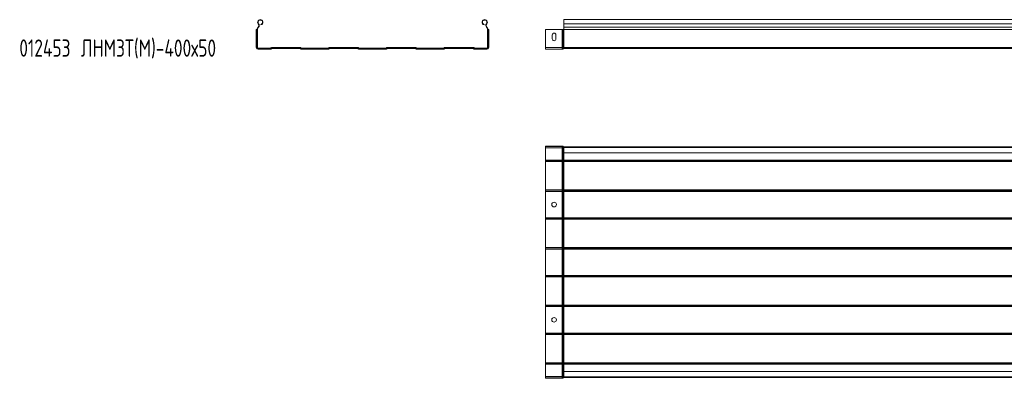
# Model space of a CAD drawing. Header units: millimetres. Extents: x -583 to 2827, y -4183 to -259.
# Tile 1 of 4: x -583 to 1122, y -4183 to -3561. Entities that reach past the tile are written whole.
import ezdxf

# ---------------------------------------------------------------- set-up
doc = ezdxf.new("R2010")
doc.units = ezdxf.units.MM
doc.styles.add('SLDTEXTSTYLE0', font='TXT', dxfattribs={"width": 0.7, "bigfont": 'bigfont'})

msp = doc.modelspace()

# ---------------------------------------------------------------- linework, layer by layer
at = {"color": 7, "linetype": 'Continuous', "lineweight": 15}
for p, q in [((2827.2, -3561.3), (359.2, -3561.3)), ((359.2, -3568.8), (359.2, -3561.3)), ((-173.1, -3578.6), (-173.6, -3578.6)), ((-173.6, -3578.6), (-173.6, -3609.5)), ((-173.1, -3578.6), (-173.1, -3609.5)), ((-172.6, -3578.6), (-173.1, -3578.6)), ((-172.6, -3578.6), (-172.6, -3609.5)), ((-172.2, -3578.6), (-172.6, -3578.6)), ((-172.2, -3578.6), (-171.5, -3578.6)), ((-172.2, -3609.5), (-172.2, -3578.6)), ((-171.5, -3609.5), (-171.5, -3578.6)), ((-170.6, -3574.4), (-170.2, -3574.1)), ((-170.6, -3574.4), (-170.1, -3574.9)), ((-170.2, -3574.1), (-169.7, -3574.5)), ((-170.1, -3568.8), (-169.5, -3568.3)), ((-170.1, -3574.9), (-169.7, -3574.5)), ((-165.4, -3570.2), (-165.6, -3569.6)), ((220.9, -3570.2), (221.1, -3569.6)), ((225.6, -3568.8), (225.1, -3568.3)), ((225.8, -3574.1), (225.3, -3574.5)), ((225.3, -3574.5), (225.6, -3574.9)), ((226.1, -3574.4), (225.6, -3574.9)), ((225.8, -3574.1), (226.1, -3574.4)), ((227.1, -3578.6), (227.1, -3609.5)), ((227.8, -3578.6), (227.1, -3578.6)), ((227.8, -3578.6), (228.1, -3578.6)), ((227.8, -3578.6), (227.8, -3609.5)), ((228.1, -3609.5), (228.1, -3578.6)), ((228.1, -3578.6), (228.7, -3578.6)), ((228.7, -3609.5), (228.7, -3578.6)), ((228.7, -3578.6), (229.2, -3578.6)), ((229.2, -3609.5), (229.2, -3578.6)), ((356.5, -3578.6), (327.2, -3578.6)), ((327.2, -3578.6), (327.2, -3609.5)), ((356.5, -3578.6), (356.5, -3609.5)), ((357.7, -3578.6), (356.5, -3578.6)), ((357.7, -3578.6), (357.7, -3609.5)), ((358.2, -3578.6), (357.7, -3578.6)), ((358.2, -3578.6), (358.2, -3609.5)), ((359, -3578.6), (358.2, -3578.6)), ((359, -3578.6), (359, -3609.5)), ((359.2, -3578.6), (359, -3578.6)), ((359.2, -3568.8), (2827.2, -3568.8)), ((359.2, -3574.1), (359.2, -3568.8)), ((359.2, -3574.1), (2827.2, -3574.1)), ((359.2, -3574.4), (359.2, -3574.1)), ((359.2, -3574.4), (2827.2, -3574.4)), ((359.2, -3578.6), (359.2, -3574.4)), ((359.2, -3578.6), (359.2, -3609.5)), ((359.2, -3578.6), (2827.2, -3578.6)), ((338.9, -3588), (338.9, -3594.5)), ((345.4, -3594.5), (345.4, -3588)), ((-173.1, -3609.5), (-173.6, -3609.5)), ((-172.6, -3609.5), (-173.1, -3609.5)), ((-172.2, -3609.5), (-172.6, -3609.5)), ((-172.2, -3609.5), (-171.5, -3609.5)), ((-170.4, -3611.3), (-170.4, -3610.6)), ((-149.3, -3610.6), (-170.4, -3610.6)), ((-170.4, -3611.3), (-170.4, -3611.7)), ((-149.3, -3611.3), (-170.4, -3611.3)), ((-170.4, -3611.7), (-149.3, -3611.7)), ((-170.4, -3611.7), (-170.4, -3612.2)), ((-170.4, -3612.2), (-149.3, -3612.2)), ((-170.4, -3612.2), (-170.4, -3612.7)), ((-170.4, -3612.7), (-149.3, -3612.7)), ((-149.3, -3611.3), (-149.3, -3610.6)), ((-149.3, -3611.3), (-149.3, -3611.7)), ((-149.3, -3611.7), (-149.3, -3612.2)), ((-149.3, -3612.2), (-149.3, -3612.7)), ((-148.2, -3610), (-148.3, -3610.2)), ((-147.8, -3610.7), (-148.3, -3610.2)), ((-147.7, -3610.5), (-148.2, -3610)), ((-147.7, -3610.5), (-147.8, -3610.7)), ((-147.8, -3610.7), (-147.5, -3610.9)), ((-147.7, -3610.5), (-147.4, -3610.8)), ((-147.5, -3610.9), (-147.4, -3610.8)), ((-147.5, -3610.9), (-147.2, -3611.3)), ((-147.4, -3610.8), (-147, -3611.2)), ((-147.2, -3611.3), (-147, -3611.2)), ((-147.2, -3611.3), (-146.8, -3611.6)), ((-147, -3611.2), (-146.7, -3611.5)), ((-146.8, -3611.6), (-146.7, -3611.5)), ((-146.6, -3610.1), (-146.6, -3609.4)), ((-97.8, -3609.4), (-146.6, -3609.4)), ((-146.6, -3610.1), (-146.6, -3610.5)), ((-97.8, -3610.1), (-146.6, -3610.1)), ((-146.6, -3610.5), (-97.8, -3610.5)), ((-146.6, -3610.5), (-146.6, -3611)), ((-146.6, -3611), (-97.8, -3611)), ((-146.6, -3611), (-146.6, -3611.5)), ((-146.6, -3611.5), (-97.8, -3611.5)), ((-97.8, -3610.1), (-97.8, -3609.4)), ((-97.8, -3610.1), (-97.8, -3610.5)), ((-97.8, -3610.5), (-97.8, -3611)), ((-97.8, -3611), (-97.8, -3611.5)), ((-97.4, -3611.2), (-97.8, -3611.5)), ((-97.8, -3611.5), (-97.7, -3611.6)), ((-97.3, -3611.3), (-97.7, -3611.6)), ((-97, -3610.8), (-97.4, -3611.2)), ((-97.4, -3611.2), (-97.3, -3611.3)), ((-96.9, -3610.9), (-97.3, -3611.3)), ((-96.8, -3610.5), (-97, -3610.8)), ((-97, -3610.8), (-96.9, -3610.9)), ((-96.7, -3610.7), (-96.9, -3610.9)), ((-96.8, -3610.5), (-96.3, -3610)), ((-96.7, -3610.7), (-96.8, -3610.5)), ((-96.7, -3610.7), (-96.2, -3610.2)), ((-96.2, -3610.2), (-96.3, -3610)), ((-95.1, -3611.3), (-95.1, -3610.6)), ((-49.3, -3610.6), (-95.1, -3610.6)), ((-95.1, -3611.3), (-95.1, -3611.7)), ((-49.3, -3611.3), (-95.1, -3611.3)), ((-95.1, -3611.7), (-49.3, -3611.7)), ((-95.1, -3611.7), (-95.1, -3612.2)), ((-95.1, -3612.2), (-49.3, -3612.2)), ((-95.1, -3612.2), (-95.1, -3612.7)), ((-95.1, -3612.7), (-49.3, -3612.7)), ((-49.3, -3611.3), (-49.3, -3610.6)), ((-49.3, -3611.3), (-49.3, -3611.7)), ((-49.3, -3611.7), (-49.3, -3612.2)), ((-49.3, -3612.2), (-49.3, -3612.7)), ((-48.2, -3610), (-48.3, -3610.2)), ((-47.8, -3610.7), (-48.3, -3610.2)), ((-47.7, -3610.5), (-48.2, -3610)), ((-47.7, -3610.5), (-47.8, -3610.7)), ((-47.8, -3610.7), (-47.5, -3610.9)), ((-47.7, -3610.5), (-47.4, -3610.8)), ((-47.5, -3610.9), (-47.4, -3610.8)), ((-47.5, -3610.9), (-47.2, -3611.3)), ((-47.4, -3610.8), (-47, -3611.2)), ((-47.2, -3611.3), (-47, -3611.2)), ((-47.2, -3611.3), (-46.8, -3611.6)), ((-47, -3611.2), (-46.7, -3611.5)), ((-46.8, -3611.6), (-46.7, -3611.5)), ((-46.6, -3610.1), (-46.6, -3609.4)), ((2.2, -3609.4), (-46.6, -3609.4)), ((-46.6, -3610.1), (-46.6, -3610.5)), ((2.2, -3610.1), (-46.6, -3610.1)), ((-46.6, -3610.5), (2.2, -3610.5)), ((-46.6, -3610.5), (-46.6, -3611)), ((-46.6, -3611), (2.2, -3611)), ((-46.6, -3611), (-46.6, -3611.5)), ((-46.6, -3611.5), (2.2, -3611.5)), ((2.2, -3610.1), (2.2, -3609.4)), ((2.2, -3610.1), (2.2, -3610.5)), ((2.2, -3610.5), (2.2, -3611)), ((2.2, -3611), (2.2, -3611.5)), ((2.6, -3611.2), (2.2, -3611.5)), ((2.2, -3611.5), (2.3, -3611.6)), ((2.7, -3611.3), (2.3, -3611.6)), ((3, -3610.8), (2.6, -3611.2)), ((2.6, -3611.2), (2.7, -3611.3)), ((3.1, -3610.9), (2.7, -3611.3)), ((3.2, -3610.5), (3, -3610.8)), ((3, -3610.8), (3.1, -3610.9)), ((3.3, -3610.7), (3.1, -3610.9)), ((3.2, -3610.5), (3.7, -3610)), ((3.3, -3610.7), (3.2, -3610.5)), ((3.3, -3610.7), (3.8, -3610.2)), ((3.8, -3610.2), (3.7, -3610)), ((4.9, -3611.3), (4.9, -3610.6)), ((50.7, -3610.6), (4.9, -3610.6)), ((4.9, -3611.3), (4.9, -3611.7)), ((50.7, -3611.3), (4.9, -3611.3)), ((4.9, -3611.7), (50.7, -3611.7)), ((4.9, -3611.7), (4.9, -3612.2)), ((4.9, -3612.2), (50.7, -3612.2)), ((4.9, -3612.2), (4.9, -3612.7)), ((4.9, -3612.7), (50.7, -3612.7)), ((50.7, -3611.3), (50.7, -3610.6)), ((50.7, -3611.3), (50.7, -3611.7)), ((50.7, -3611.7), (50.7, -3612.2)), ((50.7, -3612.2), (50.7, -3612.7)), ((51.8, -3610), (51.7, -3610.2)), ((52.2, -3610.7), (51.7, -3610.2)), ((52.3, -3610.5), (51.8, -3610)), ((52.3, -3610.5), (52.2, -3610.7)), ((52.2, -3610.7), (52.5, -3610.9)), ((52.3, -3610.5), (52.6, -3610.8)), ((52.5, -3610.9), (52.6, -3610.8)), ((52.5, -3610.9), (52.8, -3611.3)), ((52.6, -3610.8), (53, -3611.2)), ((52.8, -3611.3), (53, -3611.2)), ((52.8, -3611.3), (53.2, -3611.6)), ((53, -3611.2), (53.3, -3611.5)), ((53.2, -3611.6), (53.3, -3611.5)), ((53.4, -3610.1), (53.4, -3609.4)), ((102.2, -3609.4), (53.4, -3609.4)), ((53.4, -3610.1), (53.4, -3610.5)), ((102.2, -3610.1), (53.4, -3610.1)), ((53.4, -3610.5), (102.2, -3610.5)), ((53.4, -3610.5), (53.4, -3611)), ((53.4, -3611), (102.2, -3611)), ((53.4, -3611), (53.4, -3611.5)), ((53.4, -3611.5), (102.2, -3611.5)), ((102.2, -3610.1), (102.2, -3609.4)), ((102.2, -3610.1), (102.2, -3610.5)), ((102.2, -3610.5), (102.2, -3611)), ((102.2, -3611), (102.2, -3611.5)), ((102.6, -3611.2), (102.2, -3611.5)), ((102.2, -3611.5), (102.3, -3611.6)), ((102.7, -3611.3), (102.3, -3611.6)), ((103, -3610.8), (102.6, -3611.2)), ((102.6, -3611.2), (102.7, -3611.3)), ((103.1, -3610.9), (102.7, -3611.3)), ((103.2, -3610.5), (103, -3610.8)), ((103, -3610.8), (103.1, -3610.9)), ((103.3, -3610.7), (103.1, -3610.9)), ((103.2, -3610.5), (103.7, -3610)), ((103.3, -3610.7), (103.2, -3610.5)), ((103.3, -3610.7), (103.8, -3610.2)), ((103.8, -3610.2), (103.7, -3610)), ((104.9, -3611.3), (104.9, -3610.6)), ((150.7, -3610.6), (104.9, -3610.6)), ((104.9, -3611.3), (104.9, -3611.7)), ((150.7, -3611.3), (104.9, -3611.3)), ((104.9, -3611.7), (150.7, -3611.7)), ((104.9, -3611.7), (104.9, -3612.2)), ((104.9, -3612.2), (150.7, -3612.2)), ((104.9, -3612.2), (104.9, -3612.7)), ((104.9, -3612.7), (150.7, -3612.7)), ((150.7, -3611.3), (150.7, -3610.6)), ((150.7, -3611.3), (150.7, -3611.7)), ((150.7, -3611.7), (150.7, -3612.2)), ((150.7, -3612.2), (150.7, -3612.7)), ((151.8, -3610), (151.7, -3610.2)), ((152.2, -3610.7), (151.7, -3610.2)), ((152.3, -3610.5), (151.8, -3610)), ((152.3, -3610.5), (152.2, -3610.7)), ((152.2, -3610.7), (152.5, -3610.9)), ((152.3, -3610.5), (152.6, -3610.8)), ((152.5, -3610.9), (152.6, -3610.8)), ((152.5, -3610.9), (152.8, -3611.3)), ((152.6, -3610.8), (153, -3611.2)), ((152.8, -3611.3), (153, -3611.2)), ((152.8, -3611.3), (153.2, -3611.6)), ((153, -3611.2), (153.3, -3611.5)), ((153.2, -3611.6), (153.3, -3611.5)), ((153.4, -3610.1), (153.4, -3609.4)), ((202.2, -3609.4), (153.4, -3609.4)), ((153.4, -3610.1), (153.4, -3610.5)), ((202.2, -3610.1), (153.4, -3610.1)), ((153.4, -3610.5), (202.2, -3610.5)), ((153.4, -3610.5), (153.4, -3611)), ((153.4, -3611), (202.2, -3611)), ((153.4, -3611), (153.4, -3611.5)), ((153.4, -3611.5), (202.2, -3611.5)), ((202.2, -3610.1), (202.2, -3609.4)), ((202.2, -3610.1), (202.2, -3610.5)), ((202.2, -3610.5), (202.2, -3611)), ((202.2, -3611), (202.2, -3611.5)), ((202.6, -3611.2), (202.2, -3611.5)), ((202.2, -3611.5), (202.3, -3611.6)), ((202.7, -3611.3), (202.3, -3611.6)), ((203, -3610.8), (202.6, -3611.2)), ((202.6, -3611.2), (202.7, -3611.3)), ((203.1, -3610.9), (202.7, -3611.3)), ((203.2, -3610.5), (203, -3610.8)), ((203, -3610.8), (203.1, -3610.9)), ((203.3, -3610.7), (203.1, -3610.9)), ((203.2, -3610.5), (203.7, -3610)), ((203.3, -3610.7), (203.2, -3610.5)), ((203.3, -3610.7), (203.8, -3610.2)), ((203.8, -3610.2), (203.7, -3610)), ((204.9, -3611.3), (204.9, -3610.6)), ((226, -3610.6), (204.9, -3610.6)), ((204.9, -3611.3), (204.9, -3611.7)), ((226, -3611.3), (204.9, -3611.3)), ((204.9, -3611.7), (226, -3611.7)), ((204.9, -3611.7), (204.9, -3612.2)), ((204.9, -3612.2), (226, -3612.2)), ((204.9, -3612.2), (204.9, -3612.7)), ((204.9, -3612.7), (226, -3612.7)), ((226, -3611.3), (226, -3610.6)), ((226, -3611.3), (226, -3611.7)), ((226, -3611.7), (226, -3612.2)), ((226, -3612.2), (226, -3612.7)), ((227.8, -3609.5), (227.1, -3609.5)), ((227.8, -3609.5), (228.1, -3609.5)), ((228.1, -3609.5), (228.7, -3609.5)), ((228.7, -3609.5), (229.2, -3609.5)), ((356.5, -3609.5), (327.2, -3609.5)), ((327.2, -3609.5), (327.2, -3612.7)), ((356.5, -3612.7), (327.2, -3612.7)), ((356.5, -3609.5), (356.5, -3612.7)), ((357.7, -3609.5), (356.5, -3609.5)), ((357.7, -3609.5), (357.7, -3612.2)), ((358.2, -3609.5), (357.7, -3609.5)), ((358.2, -3611.7), (357.7, -3612.2)), ((358.2, -3609.5), (358.2, -3611.7)), ((359, -3609.5), (358.2, -3609.5)), ((359, -3609.5), (359, -3611.3)), ((359.2, -3609.5), (359, -3609.5)), ((359.2, -3611.3), (359, -3611.3)), ((359.2, -3609.5), (359.2, -3611.3)), ((359.2, -3609.5), (2827.2, -3609.5)), ((359.2, -3611.3), (2827.2, -3611.3)), ((327.2, -3781.3), (327.2, -3780.6)), ((356.5, -3780.6), (327.2, -3780.6)), ((356.5, -3781.3), (327.2, -3781.3)), ((327.2, -3783.8), (327.2, -3781.3)), ((356.5, -3783.8), (327.2, -3783.8)), ((327.2, -3804.9), (327.2, -3783.8)), ((356.5, -3781.3), (356.5, -3780.6)), ((356.5, -3783.8), (356.5, -3781.3)), ((357.2, -3783.8), (356.5, -3783.8)), ((356.5, -3804.9), (356.5, -3783.8)), ((357.2, -3781.6), (357.7, -3781.1)), ((357.7, -3782.1), (357.2, -3781.6)), ((357.2, -3783.8), (357.2, -3781.6)), ((357.7, -3783.8), (357.2, -3783.8)), ((357.2, -3804.9), (357.2, -3783.8)), ((358.2, -3781.7), (357.7, -3781.1)), ((357.7, -3782.1), (358.2, -3781.7)), ((357.7, -3783.8), (357.7, -3782.1)), ((359, -3783.8), (357.7, -3783.8)), ((357.7, -3804.9), (357.7, -3783.8)), ((359, -3782.7), (359, -3782)), ((359.2, -3782), (359, -3782)), ((359.2, -3782.7), (359, -3782.7)), ((359, -3783.8), (359, -3782.7)), ((359.2, -3783.8), (359, -3783.8)), ((359, -3804.9), (359, -3783.8)), ((359.2, -3783.1), (359.2, -3782)), ((359.2, -3782), (2827.2, -3782)), ((2827.2, -3783.1), (359.2, -3783.1)), ((359.2, -3792.2), (359.2, -3783.1)), ((359.2, -3792.2), (2827.2, -3792.2)), ((359.2, -3804.9), (359.2, -3792.2)), ((356.5, -3804.9), (327.2, -3804.9)), ((327.2, -3807), (327.2, -3804.9)), ((356.5, -3807), (327.2, -3807)), ((327.2, -3807.1), (327.2, -3807)), ((356.5, -3807.1), (327.2, -3807.1)), ((327.2, -3807.6), (327.2, -3807.1)), ((356.5, -3807.6), (327.2, -3807.6)), ((327.2, -3856.4), (327.2, -3807.6)), ((357.2, -3804.9), (356.5, -3804.9)), ((356.5, -3807), (356.5, -3804.9)), ((356.5, -3807.1), (356.5, -3807)), ((356.5, -3807.6), (356.5, -3807.1)), ((357.2, -3807.6), (356.5, -3807.6)), ((356.5, -3856.4), (356.5, -3807.6)), ((357.7, -3804.9), (357.2, -3804.9)), ((357.2, -3806.8), (357.2, -3804.9)), ((357.7, -3806.4), (357.2, -3806.8)), ((357.7, -3806.5), (357.2, -3806.9)), ((357.2, -3806.9), (357.2, -3806.8)), ((357.2, -3807.6), (357.2, -3806.9)), ((357.7, -3807.6), (357.2, -3807.6)), ((357.2, -3856.4), (357.2, -3807.6)), ((359, -3804.9), (357.7, -3804.9)), ((357.7, -3806.4), (357.7, -3804.9)), ((357.7, -3806.5), (357.7, -3806.4)), ((357.7, -3807.6), (357.7, -3806.5)), ((359, -3807.6), (357.7, -3807.6)), ((357.7, -3856.4), (357.7, -3807.6)), ((359, -3806), (359, -3804.9)), ((359.2, -3804.9), (359, -3804.9)), ((359, -3806.1), (359, -3806)), ((359.2, -3806), (359, -3806)), ((359, -3807.6), (359, -3806.1)), ((359.2, -3806.1), (359, -3806.1)), ((359.2, -3807.6), (359, -3807.6)), ((359, -3856.4), (359, -3807.6)), ((359.2, -3806), (359.2, -3804.9)), ((359.2, -3804.9), (2827.2, -3804.9)), ((359.2, -3806.1), (359.2, -3806)), ((359.2, -3806), (2827.2, -3806)), ((359.2, -3807.6), (359.2, -3806.1)), ((359.2, -3806.1), (2827.2, -3806.1)), ((359.2, -3856.4), (359.2, -3807.6)), ((359.2, -3807.6), (2827.2, -3807.6)), ((356.5, -3856.4), (327.2, -3856.4)), ((327.2, -3857), (327.2, -3856.4)), ((356.5, -3857), (327.2, -3857)), ((327.2, -3857.1), (327.2, -3857)), ((356.5, -3857.1), (327.2, -3857.1)), ((327.2, -3859.1), (327.2, -3857.1)), ((356.5, -3859.1), (327.2, -3859.1)), ((327.2, -3904.9), (327.2, -3859.1)), ((357.2, -3856.4), (356.5, -3856.4)), ((356.5, -3857), (356.5, -3856.4)), ((356.5, -3857.1), (356.5, -3857)), ((356.5, -3859.1), (356.5, -3857.1)), ((357.2, -3859.1), (356.5, -3859.1)), ((356.5, -3904.9), (356.5, -3859.1)), ((357.7, -3856.4), (357.2, -3856.4)), ((357.2, -3857.2), (357.2, -3856.4)), ((357.7, -3857.5), (357.2, -3857.2)), ((357.2, -3857.3), (357.2, -3857.2)), ((357.7, -3857.7), (357.2, -3857.3)), ((357.2, -3859.1), (357.2, -3857.3)), ((357.7, -3859.1), (357.2, -3859.1)), ((357.2, -3904.9), (357.2, -3859.1)), ((359, -3856.4), (357.7, -3856.4)), ((357.7, -3857.5), (357.7, -3856.4)), ((357.7, -3857.7), (357.7, -3857.5)), ((357.7, -3859.1), (357.7, -3857.7)), ((359, -3859.1), (357.7, -3859.1)), ((357.7, -3904.9), (357.7, -3859.1)), ((359.2, -3856.4), (359, -3856.4)), ((359, -3858), (359, -3856.4)), ((359.2, -3858), (359, -3858)), ((359, -3858.1), (359, -3858)), ((359.2, -3858.1), (359, -3858.1)), ((359, -3859.1), (359, -3858.1)), ((359.2, -3859.1), (359, -3859.1)), ((359, -3904.9), (359, -3859.1)), ((359.2, -3858), (359.2, -3856.4)), ((359.2, -3856.4), (2827.2, -3856.4)), ((359.2, -3858.1), (359.2, -3858)), ((359.2, -3858), (2827.2, -3858)), ((359.2, -3859.1), (359.2, -3858.1)), ((359.2, -3858.1), (2827.2, -3858.1)), ((359.2, -3904.9), (359.2, -3859.1)), ((359.2, -3859.1), (2827.2, -3859.1)), ((356.5, -3904.9), (327.2, -3904.9)), ((327.2, -3907), (327.2, -3904.9)), ((357.2, -3904.9), (356.5, -3904.9)), ((356.5, -3907), (356.5, -3904.9)), ((357.7, -3904.9), (357.2, -3904.9)), ((357.2, -3906.8), (357.2, -3904.9)), ((359, -3904.9), (357.7, -3904.9)), ((357.7, -3906.4), (357.7, -3904.9)), ((359.2, -3904.9), (359, -3904.9)), ((359, -3906), (359, -3904.9)), ((359.2, -3906), (359.2, -3904.9)), ((359.2, -3904.9), (2827.2, -3904.9)), ((356.5, -3907), (327.2, -3907)), ((327.2, -3907.1), (327.2, -3907)), ((356.5, -3907.1), (327.2, -3907.1)), ((327.2, -3907.6), (327.2, -3907.1)), ((356.5, -3907.6), (327.2, -3907.6)), ((327.2, -3956.4), (327.2, -3907.6)), ((356.5, -3907.1), (356.5, -3907)), ((356.5, -3907.6), (356.5, -3907.1)), ((357.2, -3907.6), (356.5, -3907.6)), ((356.5, -3956.4), (356.5, -3907.6)), ((357.7, -3906.4), (357.2, -3906.8)), ((357.7, -3906.5), (357.2, -3906.9)), ((357.2, -3906.9), (357.2, -3906.8)), ((357.2, -3907.6), (357.2, -3906.9)), ((357.7, -3907.6), (357.2, -3907.6)), ((357.2, -3956.4), (357.2, -3907.6)), ((357.7, -3906.5), (357.7, -3906.4)), ((357.7, -3907.6), (357.7, -3906.5)), ((359, -3907.6), (357.7, -3907.6)), ((357.7, -3956.4), (357.7, -3907.6)), ((359, -3906.1), (359, -3906)), ((359.2, -3906), (359, -3906)), ((359, -3907.6), (359, -3906.1)), ((359.2, -3906.1), (359, -3906.1)), ((359, -3956.4), (359, -3907.6)), ((359.2, -3907.6), (359, -3907.6)), ((359.2, -3906.1), (359.2, -3906)), ((359.2, -3906), (2827.2, -3906)), ((359.2, -3907.6), (359.2, -3906.1)), ((359.2, -3906.1), (2827.2, -3906.1)), ((359.2, -3956.4), (359.2, -3907.6)), ((359.2, -3907.6), (2827.2, -3907.6)), ((356.5, -3956.4), (327.2, -3956.4)), ((327.2, -3957), (327.2, -3956.4)), ((356.5, -3957), (327.2, -3957)), ((327.2, -3957.1), (327.2, -3957)), ((356.5, -3957.1), (327.2, -3957.1)), ((327.2, -3959.1), (327.2, -3957.1)), ((356.5, -3959.1), (327.2, -3959.1)), ((327.2, -4004.9), (327.2, -3959.1)), ((357.2, -3956.4), (356.5, -3956.4)), ((356.5, -3957), (356.5, -3956.4)), ((356.5, -3957.1), (356.5, -3957)), ((356.5, -3959.1), (356.5, -3957.1)), ((357.2, -3959.1), (356.5, -3959.1)), ((356.5, -4004.9), (356.5, -3959.1)), ((357.7, -3956.4), (357.2, -3956.4)), ((357.2, -3957.2), (357.2, -3956.4)), ((357.7, -3957.5), (357.2, -3957.2)), ((357.2, -3957.3), (357.2, -3957.2)), ((357.7, -3957.7), (357.2, -3957.3)), ((357.2, -3959.1), (357.2, -3957.3)), ((357.7, -3959.1), (357.2, -3959.1)), ((357.2, -4004.9), (357.2, -3959.1)), ((359, -3956.4), (357.7, -3956.4)), ((357.7, -3957.5), (357.7, -3956.4)), ((357.7, -3957.7), (357.7, -3957.5)), ((357.7, -3959.1), (357.7, -3957.7)), ((359, -3959.1), (357.7, -3959.1)), ((357.7, -4004.9), (357.7, -3959.1)), ((359.2, -3956.4), (359, -3956.4)), ((359, -3958), (359, -3956.4)), ((359.2, -3958), (359, -3958)), ((359, -3958.1), (359, -3958)), ((359.2, -3958.1), (359, -3958.1)), ((359, -3959.1), (359, -3958.1)), ((359.2, -3959.1), (359, -3959.1)), ((359, -4004.9), (359, -3959.1)), ((359.2, -3958), (359.2, -3956.4)), ((359.2, -3956.4), (2827.2, -3956.4)), ((359.2, -3958.1), (359.2, -3958)), ((359.2, -3958), (2827.2, -3958)), ((359.2, -3959.1), (359.2, -3958.1)), ((359.2, -3958.1), (2827.2, -3958.1)), ((359.2, -4004.9), (359.2, -3959.1)), ((359.2, -3959.1), (2827.2, -3959.1)), ((356.5, -4004.9), (327.2, -4004.9)), ((327.2, -4007), (327.2, -4004.9)), ((356.5, -4007), (327.2, -4007)), ((327.2, -4007.1), (327.2, -4007)), ((356.5, -4007.1), (327.2, -4007.1)), ((327.2, -4007.6), (327.2, -4007.1)), ((357.2, -4004.9), (356.5, -4004.9)), ((356.5, -4007), (356.5, -4004.9)), ((356.5, -4007.1), (356.5, -4007)), ((356.5, -4007.6), (356.5, -4007.1)), ((357.7, -4004.9), (357.2, -4004.9)), ((357.2, -4006.8), (357.2, -4004.9)), ((357.7, -4006.4), (357.2, -4006.8)), ((357.7, -4006.5), (357.2, -4006.9)), ((357.2, -4006.9), (357.2, -4006.8)), ((357.2, -4007.6), (357.2, -4006.9)), ((359, -4004.9), (357.7, -4004.9)), ((357.7, -4006.4), (357.7, -4004.9)), ((357.7, -4006.5), (357.7, -4006.4)), ((357.7, -4007.6), (357.7, -4006.5)), ((359, -4006), (359, -4004.9)), ((359.2, -4004.9), (359, -4004.9)), ((359.2, -4006), (359, -4006)), ((359, -4006.1), (359, -4006)), ((359, -4007.6), (359, -4006.1)), ((359.2, -4006.1), (359, -4006.1)), ((359.2, -4006), (359.2, -4004.9)), ((359.2, -4004.9), (2827.2, -4004.9)), ((359.2, -4006.1), (359.2, -4006)), ((359.2, -4006), (2827.2, -4006)), ((359.2, -4007.6), (359.2, -4006.1)), ((359.2, -4006.1), (2827.2, -4006.1)), ((356.5, -4007.6), (327.2, -4007.6)), ((327.2, -4056.4), (327.2, -4007.6)), ((357.2, -4007.6), (356.5, -4007.6)), ((356.5, -4056.4), (356.5, -4007.6)), ((357.7, -4007.6), (357.2, -4007.6)), ((357.2, -4056.4), (357.2, -4007.6)), ((359, -4007.6), (357.7, -4007.6)), ((357.7, -4056.4), (357.7, -4007.6)), ((359.2, -4007.6), (359, -4007.6)), ((359, -4056.4), (359, -4007.6)), ((359.2, -4056.4), (359.2, -4007.6)), ((359.2, -4007.6), (2827.2, -4007.6)), ((356.5, -4056.4), (327.2, -4056.4)), ((327.2, -4057), (327.2, -4056.4)), ((356.5, -4057), (327.2, -4057)), ((327.2, -4057.1), (327.2, -4057)), ((356.5, -4057.1), (327.2, -4057.1)), ((327.2, -4059.1), (327.2, -4057.1)), ((357.2, -4056.4), (356.5, -4056.4)), ((356.5, -4057), (356.5, -4056.4)), ((356.5, -4057.1), (356.5, -4057)), ((356.5, -4059.1), (356.5, -4057.1)), ((357.7, -4056.4), (357.2, -4056.4)), ((357.2, -4057.2), (357.2, -4056.4)), ((357.7, -4057.5), (357.2, -4057.2)), ((357.2, -4057.3), (357.2, -4057.2)), ((357.7, -4057.7), (357.2, -4057.3)), ((357.2, -4059.1), (357.2, -4057.3)), ((359, -4056.4), (357.7, -4056.4)), ((357.7, -4057.5), (357.7, -4056.4)), ((357.7, -4057.7), (357.7, -4057.5)), ((357.7, -4059.1), (357.7, -4057.7)), ((359.2, -4056.4), (359, -4056.4)), ((359, -4058), (359, -4056.4)), ((359.2, -4058), (359, -4058)), ((359, -4058.1), (359, -4058)), ((359.2, -4058.1), (359, -4058.1)), ((359, -4059.1), (359, -4058.1)), ((359.2, -4058), (359.2, -4056.4)), ((359.2, -4056.4), (2827.2, -4056.4)), ((359.2, -4058.1), (359.2, -4058)), ((359.2, -4058), (2827.2, -4058)), ((359.2, -4059.1), (359.2, -4058.1)), ((359.2, -4058.1), (2827.2, -4058.1)), ((356.5, -4059.1), (327.2, -4059.1)), ((327.2, -4104.9), (327.2, -4059.1)), ((357.2, -4059.1), (356.5, -4059.1)), ((356.5, -4104.9), (356.5, -4059.1)), ((357.7, -4059.1), (357.2, -4059.1)), ((357.2, -4104.9), (357.2, -4059.1)), ((359, -4059.1), (357.7, -4059.1)), ((357.7, -4104.9), (357.7, -4059.1)), ((359.2, -4059.1), (359, -4059.1)), ((359, -4104.9), (359, -4059.1)), ((359.2, -4104.9), (359.2, -4059.1)), ((359.2, -4059.1), (2827.2, -4059.1)), ((356.5, -4104.9), (327.2, -4104.9)), ((327.2, -4107), (327.2, -4104.9)), ((356.5, -4107), (327.2, -4107)), ((327.2, -4107.1), (327.2, -4107)), ((356.5, -4107.1), (327.2, -4107.1)), ((327.2, -4107.6), (327.2, -4107.1)), ((356.5, -4107.6), (327.2, -4107.6)), ((327.2, -4156.4), (327.2, -4107.6)), ((357.2, -4104.9), (356.5, -4104.9)), ((356.5, -4107), (356.5, -4104.9)), ((356.5, -4107.1), (356.5, -4107)), ((356.5, -4107.6), (356.5, -4107.1)), ((357.2, -4107.6), (356.5, -4107.6)), ((356.5, -4156.4), (356.5, -4107.6)), ((357.7, -4104.9), (357.2, -4104.9)), ((357.2, -4106.8), (357.2, -4104.9)), ((357.7, -4106.4), (357.2, -4106.8)), ((357.7, -4106.5), (357.2, -4106.9)), ((357.2, -4106.9), (357.2, -4106.8)), ((357.2, -4107.6), (357.2, -4106.9)), ((357.7, -4107.6), (357.2, -4107.6)), ((357.2, -4156.4), (357.2, -4107.6)), ((359, -4104.9), (357.7, -4104.9)), ((357.7, -4106.4), (357.7, -4104.9)), ((357.7, -4106.5), (357.7, -4106.4)), ((357.7, -4107.6), (357.7, -4106.5)), ((359, -4107.6), (357.7, -4107.6)), ((357.7, -4156.4), (357.7, -4107.6)), ((359, -4106), (359, -4104.9)), ((359.2, -4104.9), (359, -4104.9)), ((359, -4106.1), (359, -4106)), ((359.2, -4106), (359, -4106)), ((359, -4107.6), (359, -4106.1)), ((359.2, -4106.1), (359, -4106.1)), ((359.2, -4107.6), (359, -4107.6)), ((359, -4156.4), (359, -4107.6)), ((359.2, -4106), (359.2, -4104.9)), ((359.2, -4104.9), (2827.2, -4104.9)), ((359.2, -4106.1), (359.2, -4106)), ((359.2, -4106), (2827.2, -4106)), ((359.2, -4107.6), (359.2, -4106.1)), ((359.2, -4106.1), (2827.2, -4106.1)), ((359.2, -4156.4), (359.2, -4107.6)), ((359.2, -4107.6), (2827.2, -4107.6)), ((356.5, -4156.4), (327.2, -4156.4)), ((327.2, -4157), (327.2, -4156.4)), ((356.5, -4157), (327.2, -4157)), ((327.2, -4157.1), (327.2, -4157)), ((356.5, -4157.1), (327.2, -4157.1)), ((327.2, -4159.1), (327.2, -4157.1)), ((356.5, -4159.1), (327.2, -4159.1)), ((327.2, -4180.2), (327.2, -4159.1)), ((357.2, -4156.4), (356.5, -4156.4)), ((356.5, -4157), (356.5, -4156.4)), ((356.5, -4157.1), (356.5, -4157)), ((356.5, -4159.1), (356.5, -4157.1)), ((357.2, -4159.1), (356.5, -4159.1)), ((356.5, -4180.2), (356.5, -4159.1)), ((357.7, -4156.4), (357.2, -4156.4)), ((357.2, -4157.2), (357.2, -4156.4)), ((357.7, -4157.5), (357.2, -4157.2)), ((357.2, -4157.3), (357.2, -4157.2)), ((357.7, -4157.7), (357.2, -4157.3)), ((357.2, -4159.1), (357.2, -4157.3)), ((357.7, -4159.1), (357.2, -4159.1)), ((357.2, -4180.2), (357.2, -4159.1)), ((359, -4156.4), (357.7, -4156.4)), ((357.7, -4157.5), (357.7, -4156.4)), ((357.7, -4157.7), (357.7, -4157.5)), ((357.7, -4159.1), (357.7, -4157.7)), ((359, -4159.1), (357.7, -4159.1)), ((357.7, -4180.2), (357.7, -4159.1)), ((359.2, -4156.4), (359, -4156.4)), ((359, -4158), (359, -4156.4)), ((359.2, -4158), (359, -4158)), ((359, -4158.1), (359, -4158)), ((359.2, -4158.1), (359, -4158.1)), ((359, -4159.1), (359, -4158.1)), ((359.2, -4159.1), (359, -4159.1)), ((359, -4180.2), (359, -4159.1)), ((359.2, -4158), (359.2, -4156.4)), ((359.2, -4156.4), (2827.2, -4156.4)), ((359.2, -4158.1), (359.2, -4158)), ((359.2, -4158), (2827.2, -4158)), ((359.2, -4159.1), (359.2, -4158.1)), ((359.2, -4158.1), (2827.2, -4158.1)), ((359.2, -4171.8), (359.2, -4159.1)), ((359.2, -4159.1), (2827.2, -4159.1)), ((2827.2, -4171.8), (359.2, -4171.8)), ((359.2, -4180.9), (359.2, -4171.8)), ((356.5, -4180.2), (327.2, -4180.2)), ((327.2, -4182.7), (327.2, -4180.2)), ((356.5, -4182.7), (327.2, -4182.7)), ((327.2, -4182.7), (327.2, -4183.4)), ((356.5, -4183.4), (327.2, -4183.4)), ((356.5, -4182.7), (356.5, -4180.2)), ((357.2, -4180.2), (356.5, -4180.2)), ((356.5, -4182.7), (356.5, -4183.4)), ((357.7, -4180.2), (357.2, -4180.2)), ((357.2, -4182.4), (357.2, -4180.2)), ((357.7, -4181.9), (357.2, -4182.4)), ((357.2, -4182.4), (357.7, -4182.9)), ((357.7, -4181.9), (357.7, -4180.2)), ((359, -4180.2), (357.7, -4180.2)), ((357.7, -4181.9), (358.2, -4182.4)), ((358.2, -4182.4), (357.7, -4182.9)), ((359.2, -4180.2), (359, -4180.2)), ((359, -4181.3), (359, -4180.2)), ((359, -4181.3), (359, -4182)), ((359.2, -4181.3), (359, -4181.3)), ((359.2, -4182), (359, -4182)), ((359.2, -4180.9), (2827.2, -4180.9)), ((359.2, -4182), (359.2, -4180.9)), ((359.2, -4182), (2827.2, -4182))]:
    msp.add_line(p, q, dxfattribs=at)
for centre in [(342.2, -3882), (342.2, -4082)]:
    msp.add_circle(centre, 4, dxfattribs=at)
for centre, radius, start, end in [((-166.6, -3565.8), 4.55, 285, 219.6825), ((-166.6, -3565.8), 3.85, 285, 219.6825), ((222.1, -3565.8), 4.55, 320.3175, 255), ((222.1, -3565.8), 3.85, 320.3175, 255), ((-166.2, -3578.6), 6, 136.4642, 180), ((-166.2, -3578.6), 5.3, 136.4642, 180), ((-173.1, -3571.3), 4, 316.4642, 39.6825), ((-173.1, -3571.3), 4.7, 316.4642, 39.6825), ((228.7, -3571.3), 4.7, 140.3175, 223.5358), ((228.7, -3571.3), 4, 140.3175, 223.5358), ((221.8, -3578.6), 5.3, 0, 43.5358), ((221.8, -3578.6), 6, 0, 43.5358), ((342.2, -3588), 3.25, 0, 180), ((342.2, -3594.5), 3.25, 180, 0), ((-170.4, -3609.5), 3.2, 180, 270), ((-170.4, -3609.5), 2.68, 180, 270), ((-170.4, -3609.5), 2.16, 180, 270), ((-170.4, -3609.5), 1.8, 180, 270), ((-170.4, -3609.5), 1.1, 180, 270), ((-149.3, -3609.1), 1.5, 270, 315), ((-149.3, -3609.1), 2.2, 270, 315), ((-149.3, -3609.1), 2.56, 270, 315), ((-149.3, -3609.1), 3.08, 270, 315), ((-149.3, -3609.1), 3.6, 270, 315), ((-146.6, -3611.6), 2.2, 90, 135), ((-146.6, -3611.6), 1.5, 90, 135), ((-146.6, -3611.6), 1.14, 90, 135), ((-146.6, -3611.6), 0.623, 90, 135), ((-146.6, -3611.6), 0.1, 90, 135), ((-97.8, -3611.6), 2.2, 45, 90), ((-97.8, -3611.6), 1.5, 45, 90), ((-97.8, -3611.6), 1.14, 45, 90), ((-97.8, -3611.6), 0.623, 45, 90), ((-97.8, -3611.6), 0.1, 45, 90), ((-95.1, -3609.1), 3.6, 225, 270), ((-95.1, -3609.1), 3.08, 225, 270), ((-95.1, -3609.1), 2.56, 225, 270), ((-95.1, -3609.1), 2.2, 225, 270), ((-95.1, -3609.1), 1.5, 225, 270), ((-49.3, -3609.1), 1.5, 270, 315), ((-49.3, -3609.1), 2.2, 270, 315), ((-49.3, -3609.1), 2.56, 270, 315), ((-49.3, -3609.1), 3.08, 270, 315), ((-49.3, -3609.1), 3.6, 270, 315), ((-46.6, -3611.6), 2.2, 90, 135), ((-46.6, -3611.6), 1.5, 90, 135), ((-46.6, -3611.6), 1.14, 90, 135), ((-46.6, -3611.6), 0.623, 90, 135), ((-46.6, -3611.6), 0.1, 90, 135), ((2.2, -3611.6), 2.2, 45, 90), ((2.2, -3611.6), 1.5, 45, 90), ((2.2, -3611.6), 1.14, 45, 90), ((2.2, -3611.6), 0.623, 45, 90), ((2.2, -3611.6), 0.1, 45, 90), ((4.9, -3609.1), 3.6, 225, 270), ((4.9, -3609.1), 3.08, 225, 270), ((4.9, -3609.1), 2.56, 225, 270), ((4.9, -3609.1), 2.2, 225, 270), ((4.9, -3609.1), 1.5, 225, 270), ((50.7, -3609.1), 1.5, 270, 315), ((50.7, -3609.1), 2.2, 270, 315), ((50.7, -3609.1), 2.56, 270, 315), ((50.7, -3609.1), 3.08, 270, 315), ((50.7, -3609.1), 3.6, 270, 315), ((53.4, -3611.6), 2.2, 90, 135), ((53.4, -3611.6), 1.5, 90, 135), ((53.4, -3611.6), 1.14, 90, 135), ((53.4, -3611.6), 0.623, 90, 135), ((53.4, -3611.6), 0.1, 90, 135), ((102.2, -3611.6), 2.2, 45, 90), ((102.2, -3611.6), 1.5, 45, 90), ((102.2, -3611.6), 1.14, 45, 90), ((102.2, -3611.6), 0.623, 45, 90), ((102.2, -3611.6), 0.1, 45, 90), ((104.9, -3609.1), 3.6, 225, 270), ((104.9, -3609.1), 3.08, 225, 270), ((104.9, -3609.1), 2.56, 225, 270), ((104.9, -3609.1), 2.2, 225, 270), ((104.9, -3609.1), 1.5, 225, 270), ((150.7, -3609.1), 1.5, 270, 315), ((150.7, -3609.1), 2.2, 270, 315), ((150.7, -3609.1), 2.56, 270, 315), ((150.7, -3609.1), 3.08, 270, 315), ((150.7, -3609.1), 3.6, 270, 315), ((153.4, -3611.6), 2.2, 90, 135), ((153.4, -3611.6), 1.5, 90, 135), ((153.4, -3611.6), 1.14, 90, 135), ((153.4, -3611.6), 0.623, 90, 135), ((153.4, -3611.6), 0.1, 90, 135), ((202.2, -3611.6), 2.2, 45, 90), ((202.2, -3611.6), 1.5, 45, 90), ((202.2, -3611.6), 1.14, 45, 90), ((202.2, -3611.6), 0.623, 45, 90), ((202.2, -3611.6), 0.1, 45, 90), ((204.9, -3609.1), 3.6, 225, 270), ((204.9, -3609.1), 3.08, 225, 270), ((204.9, -3609.1), 2.56, 225, 270), ((204.9, -3609.1), 2.2, 225, 270), ((204.9, -3609.1), 1.5, 225, 270), ((226, -3609.5), 2.16, 270, 0), ((226, -3609.5), 2.68, 270, 0), ((226, -3609.5), 3.2, 270, 0), ((226, -3609.5), 1.1, 270, 0), ((226, -3609.5), 1.8, 270, 0), ((356.5, -3611.1), 1.6, 270, 317.6859), ((359, -3612.4), 1.1, 90, 137.6859), ((356.5, -3782.2), 1.6, 42.3141, 90), ((356.5, -3782.2), 0.9, 42.3141, 90), ((359, -3780.9), 1.8, 222.3141, 270), ((359, -3780.9), 1.1, 222.3141, 270), ((356.6, -3805.9), 1.1, 268.8057, 305.9028), ((356.6, -3806), 1.1, 268.8057, 305.9028), ((359, -3808.2), 2.19, 88.8057, 125.9028), ((359, -3808.3), 2.19, 88.8057, 125.9028), ((356.6, -3858.1), 1.1, 54.0972, 91.1943), ((356.6, -3858.2), 1.1, 54.0972, 91.1943), ((359, -3855.8), 2.19, 234.0972, 271.1943), ((359, -3855.9), 2.19, 234.0972, 271.1943), ((356.6, -3905.9), 1.1, 268.8057, 305.9028), ((356.6, -3906), 1.1, 268.8057, 305.9028), ((359, -3908.2), 2.19, 88.8057, 125.9028), ((359, -3908.3), 2.19, 88.8057, 125.9028), ((356.6, -3958.1), 1.1, 54.0972, 91.1943), ((356.6, -3958.2), 1.1, 54.0972, 91.1943), ((359, -3955.8), 2.19, 234.0972, 271.1943), ((359, -3955.9), 2.19, 234.0972, 271.1943), ((356.6, -4005.9), 1.1, 268.8057, 305.9028), ((356.6, -4006), 1.1, 268.8057, 305.9028), ((359, -4008.2), 2.19, 88.8057, 125.9028), ((359, -4008.3), 2.19, 88.8057, 125.9028), ((356.6, -4058.1), 1.1, 54.0972, 91.1943), ((356.6, -4058.2), 1.1, 54.0972, 91.1943), ((359, -4055.8), 2.19, 234.0972, 271.1943), ((359, -4055.9), 2.19, 234.0972, 271.1943), ((356.6, -4105.9), 1.1, 268.8057, 305.9028), ((356.6, -4106), 1.1, 268.8057, 305.9028), ((359, -4108.2), 2.19, 88.8057, 125.9028), ((359, -4108.3), 2.19, 88.8057, 125.9028), ((356.6, -4158.1), 1.1, 54.0972, 91.1943), ((356.6, -4158.2), 1.1, 54.0972, 91.1943), ((359, -4155.8), 2.19, 234.0972, 271.1943), ((359, -4155.9), 2.19, 234.0972, 271.1943), ((356.5, -4181.8), 0.9, 270, 317.6859), ((356.5, -4181.8), 1.6, 270, 317.6859), ((359, -4183.1), 1.8, 90, 137.6859), ((359, -4183.1), 1.1, 90, 137.6859)]:
    msp.add_arc(centre, radius, start, end, dxfattribs=at)

# ---------------------------------------------------------------- texts
at = {"color": 7, "linetype": 'Continuous', "lineweight": 0, "insert": (-583.9, -3595.6), "char_height": 30, "attachment_point": 1, "style": 'SLDTEXTSTYLE0'}
msp.add_mtext('012453 \\M+1844C\\M+1844E\\M+1844D\\M+18448\\M+18453(\\M+1844D)-400\\M+1848750', dxfattribs=at)

doc.saveas('drawing.dxf')
